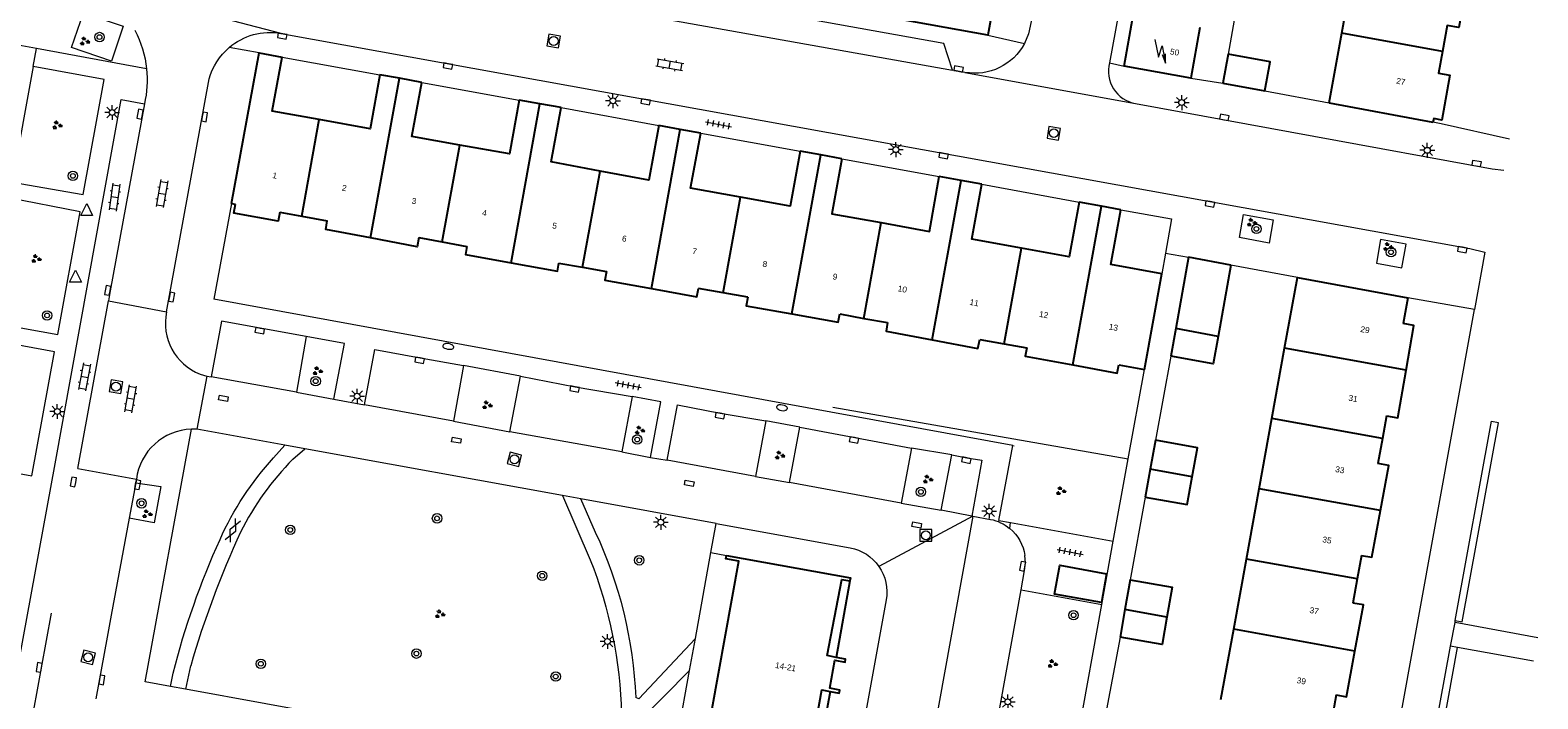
# Model space of a CAD drawing. Extents: x 131101 to 132041, y 397511 to 398853.
# Tile 51 of 80: x 131716 to 131844, y 398206 to 398263. Entities that reach past the tile are written whole.
import ezdxf
from ezdxf.enums import TextEntityAlignment as Align

# ---------------------------------------------------------------- set-up
doc = ezdxf.new("R2010")
doc.units = 0
doc.linetypes.add('DGN Style 1', pattern=[30.960434, 0.051515, -30.90892])
doc.linetypes.add('DGN Style 2', pattern=[51.514866, 30.90892, -20.605946])
doc.layers.add('_vervallen situatie', color=250, linetype='Continuous', lineweight=9, plot=False)
for name, color, linetype, lineweight in [('gg-afsc-erfafscheiding', 250, 'Continuous', 9), ('gg-afsc-muur', 250, 'Continuous', 9), ('gg-bbg-bijgebouw', 10, 'Continuous', 25), ('gg-bbg-gedigitaliseerde bebouwing', 10, 'Continuous', 25), ('gg-bbg-hoofdgebouw', 10, 'Continuous', 25), ('gg-bbg-onder overbouw', 10, 'Continuous', 25), ('gg-bbg-overig bouwwerk', 10, 'Continuous', 25), ('gg-bbg-pand overbouw', 10, 'DGN Style 2', 25), ('gg-bbg-tussenscheiding', 10, 'Continuous', 25), ('gg-knt-verharding', 250, 'Continuous', 9), ('gg-knt-verharding nz', 250, 'DGN Style 2', 9), ('gt-grn-groengrens', 250, 'Continuous', 9), ('gt-grn-vlakafsluiter', 250, 'DGN Style 1', 9), ('gt-grn-weggrens', 250, 'Continuous', 9), ('gt-symb-boom', 250, 'Continuous', 9), ('gt-symb-brandkraan', 250, 'Continuous', 9), ('gt-symb-gesloten verharding', 250, 'Continuous', 9), ('gt-symb-groenvak', 250, 'Continuous', 9), ('gt-symb-klinker verharding', 250, 'Continuous', 9), ('gt-symb-kolk', 250, 'Continuous', 9), ('gt-symb-kolk center center', 250, 'Continuous', 9), ('gt-symb-lichtmast', 250, 'Continuous', 9), ('gt-symb-rioolschacht', 250, 'Continuous', 9), ('gt-symb-tegel verharding', 250, 'Continuous', 9), ('gt-symb-trafo symbool', 250, 'Continuous', 9), ('gt-symb-waterafsluiter', 250, 'Continuous', 9), ('X-AL-huisnummers', 2, 'Continuous', 25)]:
    doc.layers.add(name, color=color, linetype=linetype, lineweight=lineweight)
doc.styles.add('CS Annotative', font='arial.ttf')

# ---------------------------------------------------------------- blocks, each defined once
blk = doc.blocks.new('gt0-BOOM')
at = {"layer": 'gt-symb-boom'}
for radius in [0.4, 0.2]:
    blk.add_circle((0, 0), radius, dxfattribs=at)
blk = doc.blocks.new('gt0-KOLK')
at = {"layer": 'gt-symb-kolk', "flags": 128}
blk.add_lwpolyline([(0, 0), (0.38, 0), (0.38, 0.4), (-0.38, 0.4), (-0.38, 0), (0, 0)], dxfattribs=at)
blk = doc.blocks.new('gt0-GRVAK')
at = {"layer": 'gt-symb-groenvak'}
for p, q in [((-0.11, 0.19), (-0.23, 0.24)), ((-0.18, 0.15), (0.09, 0.15)), ((-0.09, 0.21), (-0.16, 0.32)), ((-0.05, 0.21), (-0.05, 0.39)), ((0, 0.21), (0.06, 0.32)), ((0.02, 0.19), (0.13, 0.24)), ((0.26, -0.05), (0.2, 0.06)), ((0.3, -0.05), (0.3, 0.13)), ((0.35, -0.05), (0.41, 0.06)), ((-0.24, -0.23), (-0.36, -0.18)), ((-0.32, -0.26), (-0.05, -0.26)), ((-0.23, -0.21), (-0.29, -0.09)), ((-0.18, -0.2), (-0.18, -0.02)), ((-0.14, -0.21), (-0.07, -0.09)), ((-0.12, -0.23), (0, -0.18)), ((0.24, -0.07), (0.12, -0.02)), ((0.17, -0.11), (0.44, -0.11)), ((0.37, -0.07), (0.49, -0.02))]:
    blk.add_line(p, q, dxfattribs=at)
blk = doc.blocks.new('gt0-LMAST')
at = {"layer": 'gt-symb-lichtmast'}
for p, q in [((-0.18, 0.17), (-0.45, 0.44)), ((-0.01, 0.25), (-0.01, 0.62)), ((0.17, 0.17), (0.44, 0.44)), ((-0.26, 0), (-0.63, 0)), ((-0.18, -0.18), (-0.45, -0.45)), ((-0.01, -0.25), (-0.01, -0.63)), ((0.44, -0.45), (0.17, -0.18)), ((0.24, 0), (0.62, 0))]:
    blk.add_line(p, q, dxfattribs=at)
blk.add_circle((-0.01, 0), 0.25, dxfattribs=at)
blk = doc.blocks.new('gt0-TEG1')
at = {"layer": 'gt-symb-tegel verharding'}
for p, q in [((-1.12, 0), (1.12, 0)), ((-0.9, -0.25), (-0.9, 0.25)), ((-0.45, -0.25), (-0.45, 0.25)), ((0, -0.25), (0, 0.25)), ((0.45, -0.25), (0.45, 0.25)), ((0.9, -0.25), (0.9, 0.25))]:
    blk.add_line(p, q, dxfattribs=at)
blk = doc.blocks.new('gt0-KL1')
at = {"layer": 'gt-symb-klinker verharding'}
for p, q in [((-1.15, 0.3), (1.15, 0.3)), ((-1, -0.3), (-1, 0.3)), ((-0.5, 0.3), (-0.5, 0.45)), ((0, -0.3), (0, 0.3)), ((0.5, 0.3), (0.5, 0.45)), ((1, -0.3), (1, 0.3)), ((-1.15, -0.3), (1.15, -0.3)), ((-0.5, -0.45), (-0.5, -0.3)), ((0.5, -0.45), (0.5, -0.3))]:
    blk.add_line(p, q, dxfattribs=at)
blk = doc.blocks.new('gt0-HSP')
at = {"layer": 'gt-symb-trafo symbool', "flags": 128}
for points in [[(0.77, 0.75), (-0.53, 0), (0.47, 0), (-0.83, -0.75)], [(-0.22, -0.24), (-0.83, -0.75), (-0.08, -0.48)]]:
    blk.add_lwpolyline(points, dxfattribs=at)
blk = doc.blocks.new('gt0-RS')
at = {"layer": 'gt-symb-rioolschacht', "flags": 128}
blk.add_lwpolyline([(-0.5, -0.5), (0.5, -0.5), (0.5, 0.5), (-0.5, 0.5), (-0.5, -0.5)], close=True, dxfattribs=at)
at = {"layer": 'gt-symb-rioolschacht'}
blk.add_circle((0, 0), 0.375, dxfattribs=at)
blk = doc.blocks.new('gt0-WAFSL')
at = {"layer": 'gt-symb-waterafsluiter'}
for p, q in [((-0.5, -0.33), (0, 0.67)), ((0, 0.67), (0.5, -0.33)), ((0.5, -0.33), (-0.5, -0.33))]:
    blk.add_line(p, q, dxfattribs=at)
blk = doc.blocks.new('gt0-KOLKCC')
at = {"layer": 'gt-symb-kolk center center', "flags": 128}
blk.add_lwpolyline([(-0.38, 0.2), (0.38, 0.2), (0.38, -0.2), (-0.38, -0.2), (-0.38, 0.2)], close=True, dxfattribs=at)
blk = doc.blocks.new('gt0-GESVH1')
at = {"layer": 'gt-symb-gesloten verharding'}
for p, q in [((-0.99, -0.26), (0.01, 0.24)), ((0.01, -0.26), (-0.99, 0.24)), ((0.01, 0.24), (1.01, -0.26)), ((1.01, 0.24), (0.01, -0.26))]:
    blk.add_line(p, q, dxfattribs=at)
blk = doc.blocks.new('gt0-BR')
at = {"layer": 'gt-symb-brandkraan', "extrusion": (0, 0, -1)}
for centre, radius, start, end in [((0.24, 0), 0.206, 287.5669, 72.4331), ((-0.6, -2.66), 3, 72.4331, 73.108), ((0, -0.69), 0.938, 73.108, 106.892), ((0.6, -2.66), 3, 106.892, 107.5669), ((-0.24, 0), 0.206, 107.5669, 252.433), ((-0.6, 2.66), 3, 286.892, 287.5669), ((0.6, 2.66), 3, 252.433, 253.1079)]:
    blk.add_arc(centre, radius, start, end, dxfattribs=at)
at = {"layer": 'gt-symb-brandkraan'}
blk.add_arc((0, 0.69), 0.938, 253.108, 286.8921, dxfattribs=at)
blk = doc.blocks.new('_vervallen situatie')
at = {"layer": 'gt-symb-brandkraan'}
for p, rotation in [((131751.33, 398236.13), 169.5773454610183), ((131779.57, 398230.96), 349.6336773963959)]:
    blk.add_blockref('gt0-BR', p, dxfattribs=dict(at, rotation=rotation))

msp = doc.modelspace()

# ---------------------------------------------------------------- linework, layer by layer
at = {"layer": 'gg-afsc-erfafscheiding'}
for p, q in [((131818.52, 398267.74), (131817.33, 398260.86)), ((131812.48, 398235.3), (131811.17, 398228.21)), ((131808.87, 398226.64), (131810.24, 398234.2)), ((131783.88, 398231), (131808.87, 398226.64)), ((131810.3, 398223.4), (131809.02, 398216.39)), ((131808.17, 398211.55), (131806.83, 398204.39))]:
    msp.add_line(p, q, dxfattribs=at)
at = {"layer": 'gg-afsc-muur'}
for p, q in [((131737.28, 398260.59), (131745.55, 398259.11)), ((131749.1, 398258.46), (131757.33, 398256.97)), ((131820.42, 398257.74), (131825.87, 398256.73)), ((131760.88, 398256.33), (131769.16, 398254.82)), ((131772.71, 398254.16), (131781.11, 398252.64)), ((131784.64, 398252), (131792.88, 398250.5)), ((131796.49, 398249.85), (131804.72, 398248.34)), ((131812.02, 398244.03), (131811.7, 398242.28)), ((131823.19, 398241.96), (131817.56, 398243))]:
    msp.add_line(p, q, dxfattribs=at)
at = {"layer": 'gg-afsc-muur', "flags": 128}
msp.add_lwpolyline([(131808.24, 398247.7), (131812.54, 398246.92), (131812.02, 398244.03)], dxfattribs=at)
at = {"layer": 'gg-bbg-bijgebouw'}
for p, q in [((131817.33, 398260.86), (131816.88, 398258.4)), ((131816.88, 398258.4), (131820.42, 398257.74)), ((131813.97, 398243.68), (131812.9, 398237.64)), ((131817.56, 398243), (131813.97, 398243.68)), ((131817.56, 398243), (131816.47, 398236.99)), ((131812.9, 398237.64), (131812.48, 398235.3)), ((131811.17, 398228.21), (131810.73, 398225.76)), ((131810.73, 398225.76), (131810.3, 398223.4)), ((131809.02, 398216.39), (131808.58, 398213.88)), ((131808.58, 398213.88), (131808.17, 398211.55))]:
    msp.add_line(p, q, dxfattribs=at)
at = {"layer": 'gg-bbg-bijgebouw', "flags": 128}
for points in [[(131820.42, 398257.74), (131820.87, 398260.2), (131817.33, 398260.86)], [(131816.47, 398236.99), (131816.04, 398234.66), (131812.48, 398235.3)], [(131814.28, 398225.12), (131814.72, 398227.57), (131811.17, 398228.21)], [(131810.3, 398223.4), (131813.85, 398222.76), (131814.28, 398225.12)], [(131809.02, 398216.39), (131812.57, 398215.78), (131812.13, 398213.24)], [(131812.13, 398213.24), (131811.73, 398210.94), (131808.17, 398211.55)]]:
    msp.add_lwpolyline(points, dxfattribs=at)
at = {"layer": 'gg-bbg-gedigitaliseerde bebouwing'}
for p, q in [((131826.94, 398262.63), (131828.02, 398268.57)), ((131825.87, 398256.73), (131826.94, 398262.63))]:
    msp.add_line(p, q, dxfattribs=at)
at = {"layer": 'gg-bbg-hoofdgebouw'}
for p, q in [((131796.99, 398262.45), (131768.74, 398267.56)), ((131808.52, 398259.85), (131809.29, 398264.12)), ((131814.92, 398263.1), (131814.15, 398258.83)), ((131732.99, 398248.22), (131735.33, 398260.96)), ((131735.33, 398260.96), (131737.28, 398260.59)), ((131747.19, 398258.81), (131745.55, 398259.11)), ((131814.15, 398258.83), (131808.52, 398259.85)), ((131749.1, 398258.46), (131747.19, 398258.81)), ((131759.08, 398256.66), (131757.33, 398256.97)), ((131760.88, 398256.33), (131759.08, 398256.66)), ((131825.87, 398256.73), (131834.65, 398255.1)), ((131770.96, 398254.48), (131769.16, 398254.82)), ((131772.71, 398254.16), (131770.96, 398254.48)), ((131782.85, 398252.33), (131781.11, 398252.64)), ((131784.64, 398252), (131782.85, 398252.33)), ((131794.73, 398250.17), (131792.88, 398250.5)), ((131796.49, 398249.85), (131794.73, 398250.17)), ((131732.99, 398248.22), (131733.32, 398248.16)), ((131737.07, 398247.48), (131738.93, 398247.14)), ((131806.61, 398248), (131804.72, 398248.34)), ((131808.24, 398247.7), (131806.61, 398248)), ((131738.93, 398247.14), (131741.09, 398246.75)), ((131748.84, 398245.34), (131750.82, 398244.98)), ((131750.82, 398244.98), (131752.91, 398244.6)), ((131760.69, 398243.19), (131762.7, 398242.83)), ((131762.7, 398242.83), (131764.71, 398242.46)), ((131810.24, 398234.2), (131811.7, 398242.28)), ((131822.1, 398235.98), (131823.19, 398241.96)), ((131823.19, 398241.96), (131832.51, 398240.24)), ((131774.59, 398240.67), (131772.5, 398241.05)), ((131776.68, 398240.29), (131774.59, 398240.67)), ((131832.51, 398240.24), (131832.12, 398238.08)), ((131784.46, 398238.88), (131786.48, 398238.51)), ((131786.48, 398238.51), (131788.5, 398238.15)), ((131796.3, 398236.73), (131798.36, 398236.36)), ((131798.36, 398236.36), (131800.28, 398236.01)), ((131821.02, 398230.04), (131822.1, 398235.98)), ((131808.07, 398234.59), (131810.24, 398234.2)), ((131819.95, 398224.1), (131821.02, 398230.04)), ((131830.72, 398230.27), (131830.37, 398228.36)), ((131830.37, 398228.36), (131829.99, 398226.24)), ((131818.87, 398218.16), (131819.95, 398224.1)), ((131817.79, 398212.22), (131818.87, 398218.16)), ((131828.6, 398218.47), (131828.24, 398216.48)), ((131828.24, 398216.48), (131827.87, 398214.44)), ((131816.71, 398206.28), (131817.79, 398212.22)), ((131826.47, 398206.67), (131826.1, 398204.59))]:
    msp.add_line(p, q, dxfattribs=at)
at = {"layer": 'gg-bbg-hoofdgebouw', "flags": 128}
for points in [[(131781.57, 398339.93), (131810.13, 398334.79), (131796.99, 398262.45)], [(131837.51, 398266.85), (131836.83, 398263.11), (131835.86, 398263.28), (131835.46, 398261.09)], [(131740.42, 398255.32), (131736.43, 398256.03), (131737.28, 398260.59)], [(131835.46, 398261.09), (131835.13, 398259.24), (131836.09, 398259.07), (131835.41, 398255.28), (131834.71, 398255.41), (131834.65, 398255.1)], [(131745.55, 398259.11), (131744.71, 398254.55), (131740.42, 398255.32)], [(131752.3, 398253.17), (131748.26, 398253.9), (131749.1, 398258.46)], [(131757.33, 398256.97), (131756.5, 398252.41), (131752.3, 398253.17)], [(131764.18, 398250.97), (131760.05, 398251.76), (131760.88, 398256.33)], [(131769.16, 398254.82), (131768.29, 398250.19), (131764.18, 398250.97)], [(131776.06, 398248.77), (131771.84, 398249.53), (131772.71, 398254.16)], [(131781.11, 398252.64), (131780.26, 398248.01), (131776.06, 398248.77)], [(131784.64, 398252), (131783.79, 398247.36), (131787.95, 398246.61)], [(131787.95, 398246.61), (131792.04, 398245.87), (131792.88, 398250.5)], [(131799.83, 398244.45), (131795.64, 398245.21), (131796.49, 398249.85)], [(131737.07, 398247.48), (131736.93, 398246.73), (131733.18, 398247.42), (131733.32, 398248.16)], [(131804.72, 398248.34), (131803.87, 398243.71), (131799.83, 398244.45)], [(131811.7, 398242.28), (131807.39, 398243.06), (131808.24, 398247.7)], [(131744.74, 398245.31), (131740.96, 398246.02), (131741.09, 398246.75)], [(131748.84, 398245.34), (131748.7, 398244.57), (131744.74, 398245.31)], [(131752.91, 398244.6), (131752.78, 398243.91), (131756.64, 398243.21)], [(131756.64, 398243.21), (131760.56, 398242.49), (131760.69, 398243.19)], [(131764.71, 398242.46), (131764.58, 398241.75), (131768.52, 398241.04)], [(131768.52, 398241.04), (131772.37, 398240.34), (131772.5, 398241.05)], [(131776.68, 398240.29), (131776.55, 398239.58), (131780.41, 398238.89)], [(131780.41, 398238.89), (131784.33, 398238.18), (131784.46, 398238.88)], [(131788.5, 398238.15), (131788.37, 398237.44), (131792.28, 398236.69)], [(131832.37, 398234.13), (131833.03, 398237.92), (131832.12, 398238.08)], [(131792.28, 398236.69), (131796.15, 398235.96), (131796.3, 398236.73)], [(131800.28, 398236.01), (131800.15, 398235.3), (131804.18, 398234.57)], [(131804.18, 398234.57), (131807.94, 398233.89), (131808.07, 398234.59)], [(131830.72, 398230.27), (131831.67, 398230.1), (131832.37, 398234.13)], [(131830.21, 398222.26), (131830.91, 398226.08), (131829.99, 398226.24)], [(131828.6, 398218.47), (131829.48, 398218.31), (131830.21, 398222.26)], [(131773.07, 398202.26), (131775.92, 398217.99), (131774.83, 398218.18), (131774.88, 398218.47)], [(131774.88, 398218.47), (131785.37, 398216.57), (131785.32, 398216.31)], [(131828.04, 398210.38), (131828.76, 398214.28), (131827.87, 398214.44)], [(131783.64, 398206.97), (131784.42, 398206.83), (131784.46, 398207.08), (131783.61, 398207.23), (131784.05, 398209.6), (131784.9, 398209.44), (131784.95, 398209.68), (131784.15, 398209.84)], [(131826.47, 398206.67), (131827.34, 398206.51), (131828.04, 398210.38)]]:
    msp.add_lwpolyline(points, dxfattribs=at)
at = {"layer": 'gg-bbg-onder overbouw', "flags": 128}
for points in [[(131784.15, 398209.84), (131783.38, 398209.99), (131784.63, 398216.43), (131785.32, 398216.31)], [(131781.79, 398200.68), (131782.95, 398207.09), (131783.64, 398206.97)]]:
    msp.add_lwpolyline(points, dxfattribs=at)
at = {"layer": 'gg-bbg-overig bouwwerk', "flags": 128}
msp.add_lwpolyline([(131806.59, 398214.47), (131802.63, 398215.2), (131803.08, 398217.65), (131807.04, 398216.91), (131806.59, 398214.47)], dxfattribs=at)
at = {"layer": 'gg-bbg-pand overbouw'}
for p, q in [((131785.32, 398216.31), (131784.15, 398209.84)), ((131783.64, 398206.97), (131782.48, 398200.56))]:
    msp.add_line(p, q, dxfattribs=at)
at = {"layer": 'gg-bbg-tussenscheiding'}
for p, q in [((131835.46, 398261.09), (131826.94, 398262.63)), ((131744.74, 398245.31), (131747.19, 398258.81)), ((131756.64, 398243.21), (131759.08, 398256.66)), ((131738.93, 398247.14), (131740.42, 398255.32)), ((131768.52, 398241.04), (131770.96, 398254.48)), ((131750.82, 398244.98), (131752.3, 398253.17)), ((131780.41, 398238.89), (131782.85, 398252.33)), ((131762.7, 398242.83), (131764.18, 398250.97)), ((131792.28, 398236.69), (131794.73, 398250.17)), ((131774.59, 398240.67), (131776.06, 398248.77)), ((131804.18, 398234.57), (131806.61, 398248)), ((131786.48, 398238.51), (131787.95, 398246.61)), ((131798.36, 398236.36), (131799.83, 398244.45)), ((131816.47, 398236.99), (131812.9, 398237.64)), ((131832.37, 398234.13), (131822.1, 398235.98)), ((131830.37, 398228.36), (131821.02, 398230.04)), ((131814.28, 398225.12), (131810.73, 398225.76)), ((131830.21, 398222.26), (131819.95, 398224.1)), ((131828.24, 398216.48), (131818.87, 398218.16)), ((131812.13, 398213.24), (131808.58, 398213.88)), ((131828.04, 398210.38), (131817.79, 398212.22))]:
    msp.add_line(p, q, dxfattribs=at)
at = {"layer": 'gg-knt-verharding'}
for p, q in [((131822.37, 398343.3), (131807.28, 398260.13)), ((131716.22, 398259.8), (131714.44, 398250.04)), ((131795.05, 398259.31), (131793.99, 398259.5)), ((131727.49, 398239.07), (131731.09, 398258.76)), ((131814.15, 398258.83), (131816.88, 398258.4)), ((131835.35, 398254.97), (131834.65, 398255.1)), ((131841.14, 398253.67), (131835.35, 398254.97)), ((131732.99, 398248.22), (131731.5, 398240.13)), ((131722.58, 398239.99), (131727.49, 398239.07)), ((131799.11, 398227.76), (131731.5, 398240.13)), ((131838.17, 398239.26), (131832.51, 398240.24)), ((131827.09, 398178.45), (131838.17, 398239.26)), ((131739.32, 398236.97), (131738.48, 398232.28)), ((131730.89, 398233.63), (131730.06, 398229.13)), ((131730.34, 398233.8), (131730.89, 398233.63)), ((131730.89, 398233.63), (131731.27, 398233.57)), ((131752.61, 398234.53), (131751.76, 398229.83)), ((131757.44, 398233.62), (131752.61, 398234.53)), ((131756.55, 398228.92), (131757.44, 398233.62)), ((131738.48, 398232.28), (131741.65, 398231.68)), ((131741.65, 398231.68), (131744.25, 398231.2)), ((131766.89, 398231.9), (131766.01, 398227.21)), ((131751.76, 398229.83), (131756.55, 398228.92)), ((131778.2, 398229.84), (131777.34, 398225.13)), ((131781.09, 398229.31), (131778.2, 398229.84)), ((131730.06, 398229.13), (131729.6, 398229.14)), ((131737.49, 398227.79), (131730.06, 398229.13)), ((131780.2, 398224.62), (131781.09, 398229.31)), ((131781.09, 398229.31), (131790.52, 398227.54)), ((131736.55, 398226.71), (131737.49, 398227.79)), ((131739.2, 398227.48), (131737.49, 398227.79)), ((131738.18, 398226.61), (131739.2, 398227.48)), ((131761.01, 398223.53), (131739.2, 398227.48)), ((131766.01, 398227.21), (131768.44, 398226.75)), ((131790.52, 398227.54), (131789.66, 398222.88)), ((131793.95, 398226.97), (131790.52, 398227.54)), ((131797.93, 398221.43), (131799.11, 398227.76)), ((131719.99, 398225.82), (131724.94, 398224.91)), ((131768.44, 398226.75), (131769.84, 398226.51)), ((131793.05, 398222.29), (131793.95, 398226.97)), ((131807.6, 398219.66), (131808.75, 398226.01)), ((131808.75, 398226.01), (131808.87, 398226.64)), ((131724.88, 398224.61), (131724.33, 398221.62)), ((131724.94, 398224.91), (131724.88, 398224.61)), ((131777.34, 398225.13), (131780.2, 398224.62)), ((131762.55, 398223.25), (131761.01, 398223.53)), ((131761.01, 398223.53), (131763.34, 398218.1)), ((131763.79, 398220.4), (131762.55, 398223.25)), ((131774, 398221.17), (131762.55, 398223.25)), ((131789.66, 398222.88), (131793.05, 398222.29)), ((131724.33, 398221.62), (131722.82, 398213.41)), ((131773.56, 398218.72), (131774, 398221.17)), ((131774, 398221.17), (131785.33, 398219.1)), ((131795.64, 398221.78), (131795.72, 398221.77)), ((131795.72, 398221.77), (131797.22, 398221.51)), ((131797.93, 398221.43), (131798.89, 398221.25)), ((131798.84, 398220.75), (131798.89, 398221.25)), ((131798.89, 398221.25), (131807.6, 398219.66)), ((131806.63, 398214.31), (131807.6, 398219.66)), ((131772.24, 398211.45), (131773.56, 398218.72)), ((131788.38, 398214.7), (131779.67, 398166.67)), ((131791.19, 398168.15), (131799.8, 398215.55)), ((131797.26, 398162.74), (131806.63, 398214.31)), ((131799.8, 398215.55), (131806.63, 398214.31)), ((131722.82, 398213.41), (131722.48, 398211.56)), ((131836.53, 398212.78), (131836.53, 398212.97)), ((131843.52, 398211.49), (131836.53, 398212.78)), ((131722.48, 398211.56), (131721.52, 398206.34)), ((131771.75, 398208.74), (131772.24, 398211.45)), ((131831.91, 398187.54), (131836.13, 398210.79)), ((131836.73, 398210.68), (131836.13, 398210.79)), ((131843.17, 398209.51), (131836.73, 398210.68)), ((131727.83, 398207.39), (131728.05, 398208.51)), ((131729.53, 398209.14), (131729.11, 398207.16)), ((131764.85, 398170.65), (131771.75, 398208.74)), ((131767.42, 398204.36), (131771.75, 398208.74)), ((131729.11, 398207.16), (131727.83, 398207.39))]:
    msp.add_line(p, q, dxfattribs=at)
at = {"layer": 'gg-knt-verharding', "flags": 128}
for points in [[(131793.99, 398259.5), (131793.25, 398261.76), (131771.23, 398265.73), (131769.77, 398263.81)], [(131723.83, 398263.21), (131722.83, 398260.27), (131719.45, 398261.42), (131720.47, 398264.34), (131723.83, 398263.21)], [(131800.73, 398264), (131800.44, 398262.56), (131800.1, 398261.75)], [(131737.18, 398262.61), (131837.76, 398244.41), (131839.05, 398244.1)], [(131714.44, 398250.04), (131720.44, 398248.99), (131722.21, 398258.7), (131716.22, 398259.8)], [(131712.18, 398183.19), (131710.22, 398183.58), (131718.06, 398226.21), (131723.65, 398257.03), (131725.62, 398256.64)], [(131809.47, 398256.68), (131839.65, 398251.16), (131840.66, 398251.03)], [(131713.76, 398237.96), (131718.28, 398237.16), (131720.18, 398247.51), (131714.13, 398248.71)], [(131818.29, 398245.34), (131818.62, 398247.3), (131821.14, 398246.83), (131820.78, 398244.87), (131818.29, 398245.34)], [(131830.21, 398245.18), (131829.86, 398243.19), (131832.03, 398242.79), (131832.38, 398244.78), (131830.21, 398245.18)], [(131739.32, 398236.97), (131732.15, 398238.26), (131731.27, 398233.57)], [(131710.1, 398226.28), (131716.09, 398225.2), (131718.01, 398235.69), (131712.03, 398236.77)], [(131741.65, 398231.68), (131742.56, 398236.39), (131739.32, 398236.97)], [(131744.25, 398231.2), (131745.11, 398235.89), (131748.94, 398235.16), (131752.61, 398234.53)], [(131757.44, 398233.62), (131762.06, 398232.73), (131766.89, 398231.9)], [(131768.44, 398226.75), (131769.31, 398231.44), (131766.89, 398231.9)], [(131769.84, 398226.51), (131770.73, 398231.2), (131774.35, 398230.49), (131778.2, 398229.84)], [(131836.53, 398212.97), (131839.59, 398229.81), (131839.61, 398229.8)], [(131727.83, 398207.39), (131725.67, 398207.78), (131729.6, 398229.14)], [(131793.95, 398226.97), (131795.2, 398226.71), (131796.49, 398226.52), (131795.64, 398221.78)], [(131724.88, 398224.61), (131727, 398224.28), (131726.45, 398221.23), (131724.33, 398221.62)], [(131799.8, 398215.55), (131800.1, 398217.2), (131800.17, 398217.83), (131800.13, 398218.46)], [(131772.24, 398211.45), (131767.46, 398206.34), (131767.21, 398206.44)], [(131831.91, 398187.54), (131832.51, 398187.43), (131836.73, 398210.68)], [(131749.14, 398201.43), (131749.49, 398203.44), (131729.11, 398207.16)]]:
    msp.add_lwpolyline(points, dxfattribs=at)
at = {"layer": 'gg-knt-verharding', "extrusion": (0, 0, -1)}
for centre, radius, start, end in [((-131716.81, 398258.67), 9.04, 152.225, 173.9745), ((-131736.26, 398257.31), 5.38, 49.7865, 99.8116), ((-131795.89, 398264.01), 4.77, 208.226, 280.1617), ((-131736.27, 398257.31), 5.38, 15.6054, 49.7626), ((-131716.81, 398258.67), 9.04, 173.9838, 192.9724), ((-131754.97, 398209.67), 25.09, 23.8674, 42.7721), ((-131796.51, 398217.93), 3.65, 101.1497, 129.4878), ((-131796.5, 398217.92), 3.67, 129.5412, 171.5318), ((-131794.08, 398191.65), 68.15, 14.3232, 24.4174), ((-131784.66, 398215.38), 3.78, 100.2427, 145.2943), ((-131727.29, 398204.01), 38.71, 158.6484, 178.472), ((-131784.66, 398215.38), 3.78, 145.2784, 190.3332)]:
    msp.add_arc(centre, radius, start, end, dxfattribs=at)
at = {"layer": 'gg-knt-verharding'}
for centre, radius, start, end in [((131810, 398259.43), 2.81, 165.6608, 259.1375), ((131732, 398238.1), 4.61, 167.8982, 248.8964), ((131729.74, 398224.3), 4.84, 91.6482, 172.7767), ((131755.36, 398209.58), 24.18, 135.2556, 153.336), ((131807.26, 398186.6), 80.92, 155.2842, 163.8305), ((131730.8, 398204.92), 36.45, 2.3957, 25.1451)]:
    msp.add_arc(centre, radius, start, end, dxfattribs=at)
at = {"layer": 'gg-knt-verharding nz'}
for p, q in [((131769.77, 398263.81), (131793.99, 398259.5)), ((131719.99, 398225.82), (131722.58, 398239.99)), ((131738.48, 398232.28), (131731.27, 398233.57)), ((131751.76, 398229.83), (131744.25, 398231.2)), ((131766.01, 398227.21), (131756.55, 398228.92)), ((131777.34, 398225.13), (131769.84, 398226.51)), ((131789.66, 398222.88), (131780.2, 398224.62)), ((131795.64, 398221.78), (131793.05, 398222.29)), ((131795.72, 398221.77), (131786.19, 398169.02))]:
    msp.add_line(p, q, dxfattribs=at)
at = {"layer": 'gg-knt-verharding nz', "flags": 128}
for points in [[(131725.62, 398256.64), (131722.71, 398240.84), (131722.58, 398239.99)], [(131712.18, 398183.19), (131716.91, 398208.96), (131719.81, 398224.64), (131719.99, 398225.82)]]:
    msp.add_lwpolyline(points, dxfattribs=at)
at = {"layer": 'gt-grn-groengrens', "flags": 128}
msp.add_lwpolyline([(131836.53, 398212.97), (131837.13, 398212.86), (131840.2, 398229.69), (131839.61, 398229.8)], dxfattribs=at)
at = {"layer": 'gt-grn-vlakafsluiter'}
msp.add_line((131799.11, 398227.76), (131808.75, 398226.01), dxfattribs=at)
at = {"layer": 'gt-grn-weggrens'}
for p, q in [((131737.18, 398262.61), (131720.28, 398267.02)), ((131716.5, 398261.32), (131714.95, 398261.6)), ((131796.99, 398262.45), (131800.1, 398261.75)), ((131716.22, 398259.8), (131716.5, 398261.32)), ((131725.8, 398259.62), (131716.5, 398261.32)), ((131735.33, 398260.96), (131732.79, 398261.42)), ((131795.05, 398259.31), (131809.47, 398256.68)), ((131807.28, 398260.13), (131808.52, 398259.85)), ((131812.02, 398244.03), (131813.97, 398243.68)), ((131839.05, 398244.1), (131838.17, 398239.26)), ((131795.72, 398221.77), (131787.77, 398217.53)), ((131773.56, 398218.72), (131774.88, 398218.47)), ((131836.13, 398210.79), (131836.53, 398212.78))]:
    msp.add_line(p, q, dxfattribs=at)

# ---------------------------------------------------------------- block references
at = {"layer": '_vervallen situatie'}
msp.add_blockref('_vervallen situatie', (0, 0), dxfattribs=at)
at = {"layer": 'gt-symb-boom'}
for p in [(131721.82, 398262.3), (131719.57, 398250.56), (131819.71, 398246.08), (131831.1, 398244.1), (131717.39, 398238.76), (131740.11, 398233.2), (131767.32, 398228.26), (131725.38, 398222.87), (131791.32, 398223.84), (131750.38, 398221.6), (131737.96, 398220.62), (131767.49, 398218.05), (131759.28, 398216.74), (131804.24, 398213.41), (131748.64, 398210.16), (131735.47, 398209.3), (131760.42, 398208.22)]:
    msp.add_blockref('gt0-BOOM', p, dxfattribs=at)
at = {"layer": 'gt-symb-gesloten verharding', "rotation": 245.228861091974}
msp.add_blockref('gt0-GESVH1', (131733.11, 398220.59), dxfattribs=at)
at = {"layer": 'gt-symb-groenvak'}
for p in [(131720.55, 398261.93), (131718.22, 398254.84), (131819.3, 398246.61), (131830.83, 398244.56), (131716.44, 398243.54), (131740.25, 398234.06), (131754.6, 398231.17), (131767.51, 398229.04), (131779.36, 398226.92), (131791.89, 398224.9), (131803.15, 398223.91), (131725.83, 398221.97), (131750.6, 398213.5), (131802.44, 398209.29)]:
    msp.add_blockref('gt0-GRVAK', p, dxfattribs=at)
at = {"layer": 'gt-symb-klinker verharding'}
for p, rotation in [((131770.08, 398259.96), 349.7464019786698), ((131727.11, 398249.06), 260.5565250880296), ((131723.09, 398248.77), 261.7807907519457), ((131720.54, 398233.56), 259.2853561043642), ((131724.46, 398231.7), 80.33049474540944)]:
    msp.add_blockref('gt0-KL1', p, dxfattribs=dict(at, rotation=rotation))
at = {"layer": 'gt-symb-kolk'}
for p, rotation in [((131737.32, 398262.58), 169.7464019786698), ((131751.34, 398260.04), 169.2183832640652), ((131794.48, 398259.41), 349.9256672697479), ((131768.06, 398257.02), 169.5773454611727), ((131725.45, 398255.74), 79.10581701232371), ((131730.51, 398255.58), 259.6900296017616), ((131816.96, 398255.31), 349.1058170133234), ((131793.28, 398252.46), 169.7464019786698), ((131838.3, 398251.41), 349.5106101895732), ((131815.81, 398248.38), 169.7464019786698), ((131837.16, 398244.52), 169.9256672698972), ((131722.71, 398240.84), 79.5773454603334), ((131727.73, 398240.35), 259.2853561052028), ((131735.42, 398237.66), 169.6900296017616), ((131748.94, 398235.16), 169.2183832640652), ((131762.06, 398232.73), 168.9933358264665), ((131774.35, 398230.49), 169.0495657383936), ((131785.7, 398228.43), 169.2183832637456), ((131795.2, 398226.71), 168.2293739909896), ((131719.81, 398224.64), 79.51061018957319), ((131724.85, 398224.48), 258.9261288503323), ((131800.13, 398217.51), 79.51061018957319), ((131716.91, 398208.96), 79.63367739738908), ((131721.82, 398207.97), 259.5773454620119)]:
    msp.add_blockref('gt0-KOLK', p, dxfattribs=dict(at, rotation=rotation))
at = {"layer": 'gt-symb-kolk center center'}
for p, rotation in [((131732.3, 398231.75), 349.8027944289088), ((131752.02, 398228.21), 349.5106101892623), ((131771.72, 398224.57), 349.6336773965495), ((131790.97, 398221.04), 350.0949207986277)]:
    msp.add_blockref('gt0-KOLKCC', p, dxfattribs=dict(at, rotation=rotation))
at = {"layer": 'gt-symb-lichtmast'}
for p in [(131722.9, 398255.92), (131765.27, 398256.91), (131813.4, 398256.76), (131789.21, 398252.78), (131834.18, 398252.72), (131743.63, 398231.93), (131718.26, 398230.64), (131797.11, 398222.21), (131769.32, 398221.27), (131764.81, 398211.19), (131798.68, 398206.08)]:
    msp.add_blockref('gt0-LMAST', p, dxfattribs=at)
at = {"layer": 'gt-symb-rioolschacht'}
for p, rotation in [((131760.25, 398261.97), 349.9820655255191), ((131802.57, 398254.17), 350.3304947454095), ((131723.21, 398232.73), 260.2078537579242), ((131756.93, 398226.59), 165.8248579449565), ((131720.86, 398209.85), 75.28268885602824)]:
    msp.add_blockref('gt0-RS', p, dxfattribs=dict(at, rotation=rotation))
msp.add_blockref('gt0-RS', (131791.74, 398220.16), dxfattribs=at)
at = {"layer": 'gt-symb-tegel verharding'}
for p, rotation in [((131774.2, 398254.92), 349.7464019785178), ((131766.54, 398232.85), 169.5106101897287), ((131803.94, 398218.76), 349.1058170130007)]:
    msp.add_blockref('gt0-TEG1', p, dxfattribs=dict(at, rotation=rotation))
at = {"layer": 'gt-symb-trafo symbool', "rotation": 71.22088212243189}
msp.add_blockref('gt0-HSP', (131811.59, 398261.11), dxfattribs=at)
at = {"layer": 'gt-symb-waterafsluiter'}
for p in [(131720.74, 398247.54), (131719.79, 398241.91)]:
    msp.add_blockref('gt0-WAFSL', p, dxfattribs=at)

# ---------------------------------------------------------------- texts
at = {"layer": 'X-AL-huisnummers', "style": 'CS Annotative'}
for s, rotation, p in [('50', 349.8, (131812.75, 398260.78)), ('27', 349.7, (131831.89, 398258.3)), ('1', 349.6, (131736.61, 398250.35)), ('2', 349.5, (131742.49, 398249.29)), ('3', 349.5, (131748.39, 398248.19)), ('4', 349.7, (131754.35, 398247.18)), ('5', 349.7, (131760.29, 398246.1)), ('6', 349.8, (131766.19, 398245.01)), ('7', 349.8, (131772.13, 398243.94)), ('8', 349.8, (131778.08, 398242.86)), ('9', 349.8, (131784.02, 398241.79)), ('10', 349.2, (131789.71, 398240.74)), ('11', 349.2, (131795.79, 398239.59)), ('12', 349.7, (131801.67, 398238.58)), ('13', 349.7, (131807.57, 398237.51)), ('29', 350.1, (131828.86, 398237.3)), ('31', 350.1, (131827.85, 398231.49)), ('33', 349.6, (131826.73, 398225.46)), ('35', 349.6, (131825.64, 398219.52)), ('37', 349.6, (131824.56, 398213.54)), ('14-21', 349.7, (131779.83, 398208.8)), ('39', 349.6, (131823.47, 398207.61))]:
    msp.add_text(s, height=0.5, rotation=rotation, dxfattribs=at).set_placement(p, align=Align.CENTER)

doc.saveas('drawing.dxf')
